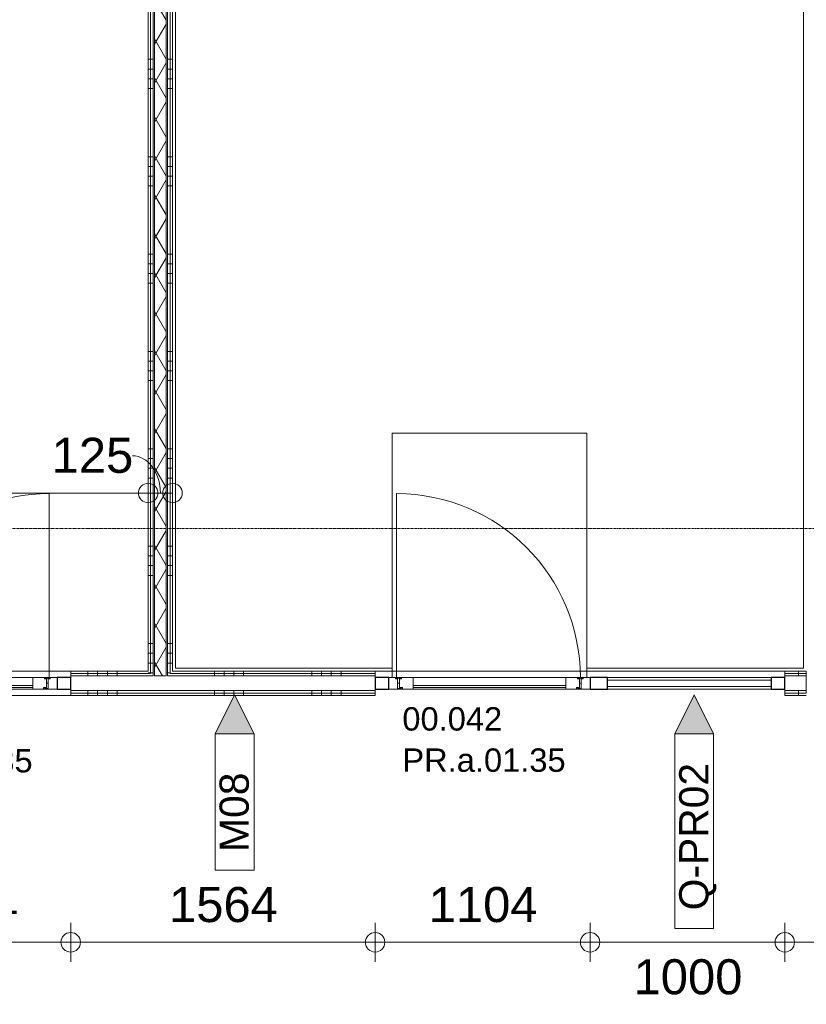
# Model space of a CAD drawing. Header units: millimetres. Extents: x 522 to 75900, y -25803 to 58941.
# Tile 60 of 134: x 35615 to 39655, y 20157 to 25212. Entities that reach past the tile are written whole.
import ezdxf

# ---------------------------------------------------------------- set-up
doc = ezdxf.new("R2010")
doc.units = ezdxf.units.MM
for name, pattern in [('Dash', [6.35, 3.175, -3.175]), ('Dot', [4.7625, 0, -4.7625]), ('Grid Line', [22.225, 12.7, -3.175, 3.175, -3.175])]:
    doc.linetypes.add(name, pattern=pattern)
for name, color, linetype, lineweight in [('00_Algemeen', 7, 'Dot', 9), ('00_Algemeen-100', 7, 'Continuous', 9), ('22_Metselwerk', 7, 'Continuous', 9), ('30_Kozijnen-ramen-deuren', 7, 'Continuous', 9), ('34_Beglazing', 7, 'Continuous', 18), ('42_Dekvloeren en vloersystemen', 7, 'Continuous', 9), ('42_Dekvloeren en vloersystemen_HATCH', 7, 'Continuous', 9)]:
    doc.layers.add(name, color=color, linetype=linetype, lineweight=lineweight)
doc.styles.add('Arial', font='arial.ttf', dxfattribs={"height": 180})
doc.styles.add('Arial_3', font='arial.ttf', dxfattribs={"height": 150})
doc.styles.add('Arial_4', font='arial.ttf', dxfattribs={"height": 120})
doc.dimstyles.new('1_8mm_continuous_mm_zwart', dxfattribs={"dimscale": 304.8, "dimtxt": 183.646692, "dimasz": 0.328084, "dimexe": 0.328084, "dimexo": 0.0625, "dimgap": 0.164042, "dimtad": 1, "dimdec": 0, "dimzin": 0, "dimdsep": 46, "dimtxsty": 'Arial', "dimblk1": 'DOTBLANK', "dimblk2": 'DOTBLANK', "dimsah": 1, "dimcen": 0.09, "dimdle": 0.328084, "dimazin": 0, "dimtfac": 1, "dimtdec": 4, "dimtix": 1, "dimtmove": 0, "dimatfit": 3, "dimfxl": 0.328084, "dimfxlon": 1, "dimtvp": 1, "dimtolj": 1, "dimtzin": 0, "dimarcsym": 2})
doc.dimstyles.new('1_8mm_continuous_mm_zwart_1', dxfattribs={"dimscale": 304.8, "dimtxt": 183.646692, "dimasz": 0.328084, "dimexe": 0.328084, "dimexo": 0.0625, "dimgap": 0.164042, "dimtad": 1, "dimdec": 0, "dimzin": 0, "dimdsep": 46, "dimtxsty": 'Arial', "dimblk1": 'DOTBLANK', "dimblk2": 'DOTBLANK', "dimsah": 1, "dimcen": 0.09, "dimdle": 0.328084, "dimazin": 0, "dimtfac": 1, "dimtdec": 4, "dimtix": 1, "dimtmove": 2, "dimatfit": 3, "dimfxl": 0.328084, "dimfxlon": 1, "dimtvp": 1, "dimtolj": 1, "dimtzin": 0, "dimarcsym": 2})
doc.dimstyles.new('1_8mm_continuous_mm_zwart_2', dxfattribs={"dimscale": 304.8, "dimtxt": 183.646692, "dimasz": 0.328084, "dimexe": 0.328084, "dimexo": 0.0625, "dimgap": 0.164042, "dimtad": 1, "dimdec": 0, "dimzin": 0, "dimdsep": 46, "dimtxsty": 'Arial', "dimblk1": 'DOTBLANK', "dimblk2": 'DOTBLANK', "dimsah": 1, "dimcen": 0.09, "dimdle": 0.328084, "dimazin": 0, "dimtfac": 1, "dimtdec": 4, "dimtix": 1, "dimtmove": 1, "dimatfit": 3, "dimfxl": 0.328084, "dimfxlon": 1, "dimtvp": 1, "dimtolj": 1, "dimtzin": 0, "dimarcsym": 2})
pattern_1 = [(180, (36400, 26358.73), (4e-13, -500), []), (180, (36400, 26408.73), (4e-13, -500), []), (180, (36400, 26458.73), (4e-13, -500), []), (180, (36400, 26508.73), (4e-13, -500), [])]
pattern_2 = [(270, (34615, 21867.5), (500, 1e-12), []), (270, (34565, 21867.5), (500, 1e-12), []), (270, (34515, 21867.5), (500, 1e-12), []), (270, (34465, 21867.5), (500, 1e-12), [])]
pattern_3 = [(270, (37765, 21867.5), (500, -1e-12), []), (270, (37715, 21867.5), (500, -1e-12), []), (270, (37665, 21867.5), (500, -1e-12), []), (270, (37615, 21867.5), (500, -1e-12), [])]

# ---------------------------------------------------------------- blocks, each defined once
blk = doc.blocks.new('32_D_PR_a - 01_35_1034x2400-9881107-100 - Plattegrond - Begane grond')
at = {"layer": '30_Kozijnen-ramen-deuren'}
for p, q in [((-361.2, 18.5), (-396.2, 18.5)), ((-396.2, 18.5), (-396.2, -41.5)), ((-361.2, 11), (-361.2, 18.5)), ((-351.2, 11), (-361.2, 11)), ((-351.2, -38.5), (-351.2, 11)), ((602.8, 11), (592.8, 11)), ((592.8, 11), (592.8, -38.5)), ((637.8, 18.5), (602.8, 18.5)), ((602.8, 18.5), (602.8, 11)), ((637.8, -41.5), (637.8, 18.5)), ((-396.2, -41.5), (-331.2, -41.5)), ((-331.2, -38.5), (-351.2, -38.5)), ((-331.2, -41.5), (-331.2, -38.5)), ((592.8, -38.5), (572.8, -38.5)), ((572.8, -38.5), (572.8, -41.5)), ((572.8, -41.5), (637.8, -41.5))]:
    blk.add_line(p, q, dxfattribs=at)
blk = doc.blocks.new('32_D_PR_a - 01_35_1034x2400-9881108-100 - Plattegrond - Begane grond')
at = {"layer": '30_Kozijnen-ramen-deuren'}
for p, q in [((-396.2, 41.5), (-331.2, 41.5)), ((-396.2, -18.5), (-396.2, 41.5)), ((-351.2, 38.5), (-351.2, -11)), ((-331.2, 38.5), (-351.2, 38.5)), ((-331.2, 41.5), (-331.2, 38.5)), ((572.8, 41.5), (637.8, 41.5)), ((572.8, 38.5), (572.8, 41.5)), ((592.8, 38.5), (572.8, 38.5)), ((592.8, -11), (592.8, 38.5)), ((637.8, 41.5), (637.8, -18.5)), ((-361.2, -18.5), (-396.2, -18.5)), ((-361.2, -11), (-361.2, -18.5)), ((-351.2, -11), (-361.2, -11)), ((602.8, -11), (592.8, -11)), ((602.8, -18.5), (602.8, -11)), ((637.8, -18.5), (602.8, -18.5))]:
    blk.add_line(p, q, dxfattribs=at)
blk = doc.blocks.new('Rectangular Mullion - 22CWm_70x60 Jansen Eco 60_blauw-7450107-100 - Plattegrond - Begane grond')
at = {"layer": '30_Kozijnen-ramen-deuren', "lineweight": 25}
for p, q in [((-70, 30), (0, 30)), ((-70, -30), (-70, 30)), ((0, 30), (0, -30)), ((0, -30), (-70, -30))]:
    blk.add_line(p, q, dxfattribs=at)
blk = doc.blocks.new('Rectangular Mullion - 22CWm_70x60 Jansen Eco 60_blauw-10113690-100 - Plattegrond - Begane grond')
at = {"layer": '30_Kozijnen-ramen-deuren', "lineweight": 25}
for p, q in [((0, 30), (-70, 30)), ((-70, 30), (-70, -30)), ((0, -30), (0, 30)), ((-70, -30), (0, -30))]:
    blk.add_line(p, q, dxfattribs=at)
blk = doc.blocks.new('System Panel - 22_CW_Internal_VSG_Double Glass_32mm-7450246-100 - Plattegrond - Begane grond')
at = {"layer": '30_Kozijnen-ramen-deuren', "lineweight": 18}
for p, q in [((420, 16), (-420, 16)), ((-420, 16), (-420, -16)), ((420, -16), (420, 16)), ((-420, -16), (420, -16))]:
    blk.add_line(p, q, dxfattribs=at)
blk = doc.blocks.new('Rectangular Mullion - 22CWm_70x60 Jansen Eco 60_blauw-10113689-100 - Plattegrond - Begane grond')
at = {"layer": '30_Kozijnen-ramen-deuren'}
for p, q in [((39474.5, 21835), (38634.5, 21835)), ((39474.5, 21775), (38634.5, 21775))]:
    blk.add_line(p, q, dxfattribs=at)
blk = doc.blocks.new('Rectangular Mullion - 22CWm_90x60 Jansen Eco 60_blauw-7450106-100 - Plattegrond - Begane grond')
at = {"layer": '30_Kozijnen-ramen-deuren', "lineweight": 25}
for p, q in [((-45, 30), (45, 30)), ((-45, -30), (-45, 30)), ((45, 30), (45, -30)), ((45, -30), (-45, -30))]:
    blk.add_line(p, q, dxfattribs=at)
blk = doc.blocks.new('Rectangular Mullion - 22CWm_70x60 Jansen Eco 60_blauw-10113699-100 - Plattegrond - Begane grond')
at = {"layer": '30_Kozijnen-ramen-deuren', "lineweight": 25}
for p, q in [((0, 30), (-70, 30)), ((-70, 30), (-70, -30)), ((0, -30), (0, 30)), ((-70, -30), (0, -30))]:
    blk.add_line(p, q, dxfattribs=at)
blk = doc.blocks.new('32_d_Binnendeur_PR_Beglaasd - D4-V45-100 - Plattegrond - Begane grond')
at = {"layer": '34_Beglazing', "lineweight": 9, "true_color": 0xc0c0c0}
h = blk.add_hatch(dxfattribs=at)
h.set_pattern_fill('FP_375', color=9, style=0, pattern_type=2)
h.set_pattern_definition([(45, (-36506, -21797.6), (-1060.66, 1060.66), []), (45, (-35546, -21797.6), (-1060.66, 1060.66), []), (45, (-35516, -21797.6), (-1060.66, 1060.66), []), (45, (-35486, -21797.6), (-1060.66, 1060.66), []), (45, (-35456, -21797.6), (-1060.66, 1060.66), []), (45, (-35426, -21797.6), (-1060.66, 1060.66), []), (45, (-35396, -21797.6), (-1060.66, 1060.66), []), (45, (-35366, -21797.6), (-1060.66, 1060.66), [])])
h.paths.add_polyline_path([(1913.5, -22.6), (1968.5, -22.6), (1968.5, -14.6), (1983.5, -14.6), (1983.5, 29.4), (1973.5, 29.4), (1973.5, 34.4), (1998.5, 34.4), (1998.5, 37.4), (1913.5, 37.4)], flags=0)
h.paths.add_polyline_path([(1129.5, -22.6), (1129.5, 37.4), (1044.5, 37.4), (1044.5, 34.4), (1069.5, 34.4), (1069.5, 29.4), (1059.5, 29.4), (1059.5, -14.6), (1074.5, -14.6), (1074.5, -22.6)], flags=0)
at = {"layer": '30_Kozijnen-ramen-deuren'}
for p, q in [((1044.5, 981.4), (1044.5, 37.4)), ((1129.5, 37.4), (1044.5, 37.4)), ((1044.5, 37.4), (1044.5, 34.4)), ((1044.5, 34.4), (1069.5, 34.4)), ((1069.5, 29.4), (1059.5, 29.4)), ((1059.5, 29.4), (1059.5, -14.6)), ((1069.5, 34.4), (1069.5, 29.4)), ((1913.5, 37.4), (1129.5, 37.4)), ((1129.5, -22.6), (1129.5, 37.4)), ((1913.5, 37.4), (1129.5, 37.4)), ((1998.5, 37.4), (1913.5, 37.4)), ((1913.5, 37.4), (1913.5, -22.6)), ((1973.5, 29.4), (1973.5, 34.4)), ((1973.5, 34.4), (1998.5, 34.4)), ((1983.5, 29.4), (1973.5, 29.4)), ((1976.2, 37.4), (1984.3, 37.4)), ((1983.5, -14.6), (1983.5, 29.4)), ((1998.5, 34.4), (1998.5, 37.4)), ((1059.5, -14.6), (1074.5, -14.6)), ((1074.5, -14.6), (1074.5, -22.6)), ((1074.5, -22.6), (1129.5, -22.6)), ((1129.5, -22.6), (1913.5, -22.6)), ((1913.5, -22.6), (1968.5, -22.6)), ((1968.5, -22.6), (1968.5, -14.6)), ((1968.5, -14.6), (1983.5, -14.6))]:
    blk.add_line(p, q, dxfattribs=at)
at = {"layer": '30_Kozijnen-ramen-deuren', "linetype": 'Dash'}
for p, q in [((1074.5, -22.6), (1069.5, -22.6)), ((1913.5, -22.6), (1135, -22.6)), ((1951.9, -22.6), (1959.7, -22.6)), ((1968.5, -22.6), (1973.5, -22.6)), ((1973.5, -22.6), (1968.5, -22.6))]:
    blk.add_line(p, q, dxfattribs=at)
at = {"layer": '30_Kozijnen-ramen-deuren'}
blk.add_arc((1044.5, 37.4), 944, 360, 90, dxfattribs=at)
at = {"layer": '34_Beglazing', "lineweight": 9}
for p, q in [((1913.5, -4.6), (1129.5, -4.6)), ((1129.5, -4.6), (1129.5, -14.6)), ((1129.5, -14.6), (1913.5, -14.6)), ((1913.5, -14.6), (1913.5, -4.6))]:
    blk.add_line(p, q, dxfattribs=at)
blk = doc.blocks.new('32_d_Binnendeur_PR_Beglaasd - D4-V46-100 - Plattegrond - Begane grond')
at = {"layer": '34_Beglazing', "lineweight": 9, "true_color": 0xc0c0c0}
h = blk.add_hatch(dxfattribs=at)
h.set_pattern_fill('FP_376', color=9, style=0, pattern_type=2)
h.set_pattern_definition([(225, (36811.5, 21797.6), (1060.66, -1060.66), []), (225, (35851.5, 21797.6), (1060.66, -1060.66), []), (225, (35821.5, 21797.6), (1060.66, -1060.66), []), (225, (35791.5, 21797.6), (1060.66, -1060.66), []), (225, (35761.5, 21797.6), (1060.66, -1060.66), []), (225, (35731.5, 21797.6), (1060.66, -1060.66), []), (225, (35701.5, 21797.6), (1060.66, -1060.66), []), (225, (35671.5, 21797.6), (1060.66, -1060.66), [])])
h.paths.add_polyline_path([(1917.5, 22.6), (1913.5, 22.6), (1913.5, -37.4), (1998.5, -37.4), (1998.5, -34.4), (1973.5, -34.4), (1973.5, -29.4), (1983.5, -29.4), (1983.5, 14.6), (1968.5, 14.6), (1968.5, 22.6)], flags=0)
h.paths.add_polyline_path([(1129.5, 22.6), (1074.5, 22.6), (1074.5, 14.6), (1059.5, 14.6), (1059.5, -29.4), (1069.5, -29.4), (1069.5, -34.4), (1044.5, -34.4), (1044.5, -37.4), (1129.5, -37.4)], flags=0)
at = {"layer": '30_Kozijnen-ramen-deuren'}
for p, q in [((1059.5, 14.6), (1074.5, 14.6)), ((1059.5, -29.4), (1059.5, 14.6)), ((1074.5, 14.6), (1074.5, 22.6)), ((1074.5, 22.6), (1129.5, 22.6)), ((1129.5, 22.6), (1129.5, -37.4)), ((1129.5, 22.6), (1913.5, 22.6)), ((1913.5, -37.4), (1913.5, 22.6)), ((1913.5, 22.6), (1968.5, 22.6)), ((1968.5, 22.6), (1968.5, 14.6)), ((1968.5, 14.6), (1983.5, 14.6)), ((1983.5, 14.6), (1983.5, -29.4)), ((1044.5, -34.4), (1069.5, -34.4)), ((1044.5, -37.4), (1044.5, -34.4)), ((1044.5, -981.4), (1044.5, -37.4)), ((1129.5, -37.4), (1044.5, -37.4)), ((1069.5, -29.4), (1059.5, -29.4)), ((1069.5, -34.4), (1069.5, -29.4)), ((1913.5, -37.4), (1129.5, -37.4)), ((1913.5, -37.4), (1129.5, -37.4)), ((1998.5, -37.4), (1913.5, -37.4)), ((1973.5, -29.4), (1973.5, -34.4)), ((1983.5, -29.4), (1973.5, -29.4)), ((1973.5, -34.4), (1998.5, -34.4)), ((1976.2, -37.4), (1984.3, -37.4)), ((1998.5, -34.4), (1998.5, -37.4))]:
    blk.add_line(p, q, dxfattribs=at)
at = {"layer": '30_Kozijnen-ramen-deuren', "linetype": 'Dash'}
for p, q in [((1074.5, 22.6), (1069.5, 22.6)), ((1913.5, 22.6), (1135, 22.6)), ((1951.9, 22.6), (1959.7, 22.6)), ((1968.5, 22.6), (1973.5, 22.6)), ((1973.5, 22.6), (1968.5, 22.6))]:
    blk.add_line(p, q, dxfattribs=at)
at = {"layer": '30_Kozijnen-ramen-deuren'}
blk.add_arc((1044.5, -37.4), 944, 270, 0, dxfattribs=at)
at = {"layer": '34_Beglazing', "lineweight": 9}
for p, q in [((1129.5, 4.6), (1129.5, 14.6)), ((1129.5, 14.6), (1913.5, 14.6)), ((1913.5, 4.6), (1129.5, 4.6)), ((1913.5, 14.6), (1913.5, 4.6))]:
    blk.add_line(p, q, dxfattribs=at)
blk = doc.blocks.new('00_TAG-WA_wall tag_BAR - Type Mark_7x2_rotate-7455555-100 - Plattegrond - Begane grond')
at = {"layer": '00_Algemeen', "linetype": 'Continuous'}
blk.add_hatch(color=256, dxfattribs=at).paths.add_polyline_path([(0, 9), (1, 7), (-1, 7)], flags=0)
for p, q in [((0, 9), (-1, 7)), ((1, 7), (0, 9)), ((-1, 7), (1, 7)), ((-1, 7), (-1, 0)), ((1, 7), (-1, 7)), ((1, 0), (1, 7)), ((-1, 0), (1, 0))]:
    blk.add_line(p, q, dxfattribs=at)
blk = doc.blocks.new('00_TAG-WA_wall tag_BAR - Type Mark_10x2_rotate-8638253-100 - Plattegrond - Begane grond')
at = {"layer": '00_Algemeen', "linetype": 'Continuous'}
blk.add_hatch(color=256, dxfattribs=at).paths.add_polyline_path([(0, 12), (1, 10), (-1, 10)], flags=0)
for p, q in [((0, 12), (-1, 10)), ((1, 10), (0, 12)), ((-1, 10), (1, 10)), ((-1, 10), (-1, 0)), ((1, 10), (-1, 10)), ((1, 0), (1, 10)), ((-1, 0), (1, 0))]:
    blk.add_line(p, q, dxfattribs=at)
blk = doc.blocks.new('DIMBLOCK179-100 - Plattegrond - Begane grond')
at = {"layer": '00_Algemeen-100', "transparency": 16777216}
for p, q in [((33355, 22882), (33355, 22682)), ((33355, 22782), (33355, 22882)), ((36275, 22882), (36275, 22682)), ((36275, 22782), (36275, 22882)), ((33355, 22782), (36275, 22782))]:
    blk.add_line(p, q, dxfattribs=at)
for centre in [(33355, 22782), (36275, 22782)]:
    blk.add_circle(centre, 50, dxfattribs=at)
at = {"layer": '00_Algemeen-100', "color": 0, "transparency": 16777216, "insert": (34538.1, 23065.7), "char_height": 180, "width": 664.518, "attachment_point": 1, "line_spacing_factor": 0.941778, "style": 'Arial'}
blk.add_mtext('2920', dxfattribs=at)
blk = doc.blocks.new('_DotBlank')
at = {"color": 0, "linetype": 'ByBlock', "lineweight": -2}
blk.add_line((-0.5, 0), (-1, 0), dxfattribs=at)
blk.add_circle((0, 0), 0.5, dxfattribs=at)
blk = doc.blocks.new('DIMBLOCK180-100 - Plattegrond - Begane grond')
at = {"layer": '00_Algemeen-100', "transparency": 16777216}
for p, q in [((36275, 22882), (36275, 22682)), ((36275, 22782), (36275, 22882)), ((36400, 22882), (36400, 22682)), ((36400, 22782), (36400, 22882)), ((36275, 22782), (36400, 22782))]:
    blk.add_line(p, q, dxfattribs=at)
for centre in [(36275, 22782), (36400, 22782)]:
    blk.add_circle(centre, 50, dxfattribs=at)
blk.add_ellipse((36194.1, 22782), major_axis=(0, 191.3), ratio=0.74965, start_param=4.712389, end_param=6.283185, dxfattribs=at)
at = {"layer": '00_Algemeen-100', "color": 0, "transparency": 16777216, "insert": (35778.8, 23065.7), "char_height": 180, "width": 498.389, "attachment_point": 1, "line_spacing_factor": 0.941778, "style": 'Arial'}
blk.add_mtext('125', dxfattribs=at)
blk = doc.blocks.new('DIMBLOCK324-100 - Plattegrond - Begane grond')
at = {"layer": '00_Algemeen-100', "transparency": 16777216}
for p, q in [((34773, 20575.1), (34773, 20375.1)), ((34773, 20475.1), (34773, 20575.1)), ((35877, 20575.1), (35877, 20375.1)), ((35877, 20475.1), (35877, 20575.1)), ((34773, 20475.1), (35877, 20475.1))]:
    blk.add_line(p, q, dxfattribs=at)
for centre in [(34773, 20475.1), (35877, 20475.1)]:
    blk.add_circle(centre, 50, dxfattribs=at)
at = {"layer": '00_Algemeen-100', "color": 0, "transparency": 16777216, "insert": (35048.1, 20758.8), "char_height": 180, "width": 664.518, "attachment_point": 1, "line_spacing_factor": 0.941778, "style": 'Arial'}
blk.add_mtext('1104', dxfattribs=at)
blk = doc.blocks.new('DIMBLOCK325-100 - Plattegrond - Begane grond')
at = {"layer": '00_Algemeen-100', "transparency": 16777216}
for p, q in [((35877, 20575.1), (35877, 20375.1)), ((35877, 20475.1), (35877, 20575.1)), ((37440.5, 20575.1), (37440.5, 20375.1)), ((37440.5, 20475.1), (37440.5, 20575.1)), ((35877, 20475.1), (37440.5, 20475.1))]:
    blk.add_line(p, q, dxfattribs=at)
for centre in [(35877, 20475.1), (37440.5, 20475.1)]:
    blk.add_circle(centre, 50, dxfattribs=at)
at = {"layer": '00_Algemeen-100', "color": 0, "transparency": 16777216, "insert": (36381.9, 20758.8), "char_height": 180, "width": 664.518, "attachment_point": 1, "line_spacing_factor": 0.941778, "style": 'Arial'}
blk.add_mtext('1564', dxfattribs=at)
blk = doc.blocks.new('DIMBLOCK326-100 - Plattegrond - Begane grond')
at = {"layer": '00_Algemeen-100', "transparency": 16777216}
for p, q in [((37440.5, 20575.1), (37440.5, 20375.1)), ((37440.5, 20475.1), (37440.5, 20575.1)), ((38544.5, 20575.1), (38544.5, 20375.1)), ((38544.5, 20475.1), (38544.5, 20575.1)), ((37440.5, 20475.1), (38544.5, 20475.1))]:
    blk.add_line(p, q, dxfattribs=at)
for centre in [(37440.5, 20475.1), (38544.5, 20475.1)]:
    blk.add_circle(centre, 50, dxfattribs=at)
at = {"layer": '00_Algemeen-100', "color": 0, "transparency": 16777216, "insert": (37715.6, 20758.8), "char_height": 180, "width": 664.518, "attachment_point": 1, "line_spacing_factor": 0.941778, "style": 'Arial'}
blk.add_mtext('1104', dxfattribs=at)
blk = doc.blocks.new('DIMBLOCK327-100 - Plattegrond - Begane grond')
at = {"layer": '00_Algemeen-100', "transparency": 16777216}
for p, q in [((38544.5, 20575.1), (38544.5, 20375.1)), ((38544.5, 20475.1), (38544.5, 20575.1)), ((39544.5, 20575.1), (39544.5, 20375.1)), ((39544.5, 20475.1), (39544.5, 20575.1)), ((38544.5, 20475.1), (39544.5, 20475.1))]:
    blk.add_line(p, q, dxfattribs=at)
for centre in [(38544.5, 20475.1), (39544.5, 20475.1)]:
    blk.add_circle(centre, 50, dxfattribs=at)
at = {"layer": '00_Algemeen-100', "color": 0, "transparency": 16777216, "insert": (38767.6, 20387.9), "char_height": 180, "width": 664.518, "attachment_point": 1, "line_spacing_factor": 0.941778, "style": 'Arial'}
blk.add_mtext('1000', dxfattribs=at)
blk = doc.blocks.new('DIMBLOCK328-100 - Plattegrond - Begane grond')
at = {"layer": '00_Algemeen-100', "transparency": 16777216}
for p, q in [((39544.5, 20575.1), (39544.5, 20375.1)), ((39544.5, 20475.1), (39544.5, 20575.1)), ((40600, 20575.1), (40600, 20375.1)), ((40600, 20475.1), (40600, 20575.1)), ((39544.5, 20475.1), (40600, 20475.1))]:
    blk.add_line(p, q, dxfattribs=at)
for centre in [(39544.5, 20475.1), (40600, 20475.1)]:
    blk.add_circle(centre, 50, dxfattribs=at)
at = {"layer": '00_Algemeen-100', "color": 0, "transparency": 16777216, "insert": (39795.4, 20758.8), "char_height": 180, "width": 664.518, "attachment_point": 1, "line_spacing_factor": 0.941778, "style": 'Arial'}
blk.add_mtext('1056', dxfattribs=at)

msp = doc.modelspace()

# ---------------------------------------------------------------- hatches: boundary and pattern name
at = {"layer": '22_Metselwerk', "true_color": 0x808080}
h = msp.add_hatch(dxfattribs=at)
h.set_pattern_fill('FP_20', color=8, angle=270, style=0, pattern_type=2)
h.set_pattern_definition(pattern_1)
h.paths.add_polyline_path([(36287.5, 21855), (36287.5, 30450), (36275, 30450), (36275, 21855)], flags=0)
h = msp.add_hatch(dxfattribs=at)
h.set_pattern_fill('FP_20', color=8, angle=270, style=0, pattern_type=2)
h.set_pattern_definition(pattern_1)
h.paths.add_polyline_path([(36287.5, 21842.5), (36300, 21842.5), (36300, 30462.5), (36287.5, 30462.5), (36287.5, 21855)], flags=0)
at = {"layer": '22_Metselwerk'}
h = msp.add_hatch(dxfattribs=at)
h.set_pattern_fill('FP_2', color=256, angle=240, style=0, pattern_type=2)
h.set_pattern_definition([(60, (0, 0), (-86.60254, 50), []), (120, (0, 0), (-86.60254, -50), [])])
h.paths.add_polyline_path([(36367.5, 21842.5), (36367.5, 30475), (36307.5, 30475), (36307.5, 21842.5), (36315.5, 21842.5)], flags=0)
at = {"layer": '22_Metselwerk', "true_color": 0x808080}
h = msp.add_hatch(dxfattribs=at)
h.set_pattern_fill('FP_20', color=8, angle=270, style=0, pattern_type=2)
h.set_pattern_definition(pattern_1)
h.paths.add_polyline_path([(36387.5, 21855), (36387.5, 30462.5), (36375, 30462.5), (36375, 21855)], flags=0)
h = msp.add_hatch(dxfattribs=at)
h.set_pattern_fill('FP_20', color=8, angle=270, style=0, pattern_type=2)
h.set_pattern_definition(pattern_1)
h.paths.add_polyline_path([(36400, 21867.5), (36400, 30450), (36387.5, 30450), (36387.5, 21867.5)], flags=0)
h = msp.add_hatch(dxfattribs=at)
h.set_pattern_fill('FP_54', color=8, angle=-90, style=0, pattern_type=2)
h.set_pattern_definition(pattern_2)
h.paths.add_polyline_path([(33773, 21842.5), (33773, 21855), (33342.5, 21855), (33342.5, 21842.5), (33675.4, 21842.5)], flags=0)
h.paths.add_polyline_path([(35877, 21842.5), (36287.5, 21842.5), (36287.5, 21855), (35877, 21855)], flags=0)
h = msp.add_hatch(dxfattribs=at)
h.set_pattern_fill('FP_54', color=8, angle=-90, style=0, pattern_type=2)
h.set_pattern_definition(pattern_2)
h.paths.add_polyline_path([(36112.4, 21855), (36275, 21855), (36275, 21867.5), (35877, 21867.5), (35877, 21855)], flags=0)
h.paths.add_polyline_path([(33675.4, 21855), (33773, 21855), (33773, 21867.5), (33355, 21867.5), (33355, 21855)], flags=0)
h = msp.add_hatch(dxfattribs=at)
h.set_pattern_fill('FP_55', color=8, angle=-90, style=0, pattern_type=2)
h.set_pattern_definition(pattern_3)
h.paths.add_polyline_path([(37440.5, 21842.5), (37440.5, 21855), (36375, 21855), (36375, 21842.5), (36518.6, 21842.5)], flags=0)
h.paths.add_polyline_path([(39655, 21842.5), (39655, 21855), (39544.5, 21855), (39544.5, 21842.5)], flags=0)
h = msp.add_hatch(dxfattribs=at)
h.set_pattern_fill('FP_55', color=8, angle=-90, style=0, pattern_type=2)
h.set_pattern_definition(pattern_3)
h.paths.add_polyline_path([(39544.5, 21855), (39655, 21855), (39655, 21867.5), (39544.5, 21867.5)], flags=0)
h.paths.add_polyline_path([(36518.6, 21855), (37440.5, 21855), (37440.5, 21867.5), (36387.5, 21867.5), (36387.5, 21855)], flags=0)
h = msp.add_hatch(dxfattribs=at)
h.set_pattern_fill('FP_54', color=8, angle=-90, style=0, pattern_type=2)
h.set_pattern_definition(pattern_2)
h.paths.add_polyline_path([(36275, 21755), (36287.5, 21755), (36287.5, 21767.5), (35877, 21767.5), (35877, 21755), (36112.4, 21755)], flags=0)
h.paths.add_polyline_path([(33342.5, 21755), (33773, 21755), (33773, 21767.5), (33342.5, 21767.5)], flags=0)
h = msp.add_hatch(dxfattribs=at)
h.set_pattern_fill('FP_54', color=8, angle=-90, style=0, pattern_type=2)
h.set_pattern_definition(pattern_2)
h.paths.add_polyline_path([(33675.4, 21742.5), (33773, 21742.5), (33773, 21755), (33355, 21755), (33355, 21742.5)], flags=0)
h.paths.add_polyline_path([(36112.4, 21742.5), (36275, 21742.5), (36275, 21755), (35877, 21755), (35877, 21742.5)], flags=0)
h = msp.add_hatch(dxfattribs=at)
h.set_pattern_fill('FP_55', color=8, angle=-90, style=0, pattern_type=2)
h.set_pattern_definition(pattern_3)
h.paths.add_polyline_path([(39544.5, 21742.5), (39655, 21742.5), (39655, 21755), (39544.5, 21755)], flags=0)
h.paths.add_polyline_path([(36287.5, 21742.5), (37440.5, 21742.5), (37440.5, 21755), (36275, 21755), (36275, 21742.5)], flags=0)
h = msp.add_hatch(dxfattribs=at)
h.set_pattern_fill('FP_55', color=8, angle=-90, style=0, pattern_type=2)
h.set_pattern_definition(pattern_3)
h.paths.add_polyline_path([(36518.6, 21755), (37440.5, 21755), (37440.5, 21767.5), (36287.5, 21767.5), (36287.5, 21755), (36315.5, 21755)], flags=0)
h.paths.add_polyline_path([(39655, 21755), (39655, 21767.5), (39544.5, 21767.5), (39544.5, 21755)], flags=0)
at = {"layer": '42_Dekvloeren en vloersystemen_HATCH', "true_color": 0x808080}
h = msp.add_hatch(dxfattribs=at)
h.set_pattern_fill('FP_326', color=8, style=0, pattern_type=2)
h.set_pattern_definition([(0, (89976.23, -23319.55), (0, 100), [])])
h.paths.add_polyline_path([(38419.5, 21835), (38527.5, 21835), (38527.5, 21867.5), (37527.5, 21867.5), (37527.5, 21835), (38143.3, 21835)], flags=0)

# ---------------------------------------------------------------- linework, layer by layer
at = {"layer": '00_Algemeen', "color": 16, "linetype": 'Grid Line', "true_color": 0x800000}
msp.add_line((5086.3, 22600), (57181.4, 22600), dxfattribs=at)
at = {"layer": '22_Metselwerk'}
for p, q in [((36275, 21867.5), (36275, 30462.5)), ((36287.5, 30462.5), (36287.5, 21855)), ((36300, 30475), (36300, 21842.5)), ((36307.5, 30475), (36307.5, 21842.5)), ((36367.5, 30475), (36367.5, 21842.5)), ((36375, 30475), (36375, 21842.5)), ((36387.5, 30462.5), (36387.5, 21855)), ((36400, 21867.5), (36400, 30450)), ((36275, 21867.5), (35877, 21867.5)), ((35877, 21867.5), (35877, 21742.5)), ((36287.5, 21855), (35877, 21855)), ((36300, 21842.5), (35877, 21842.5)), ((36367.5, 21842.5), (36307.5, 21842.5)), ((36375, 21842.5), (37440.5, 21842.5)), ((36387.5, 21855), (37440.5, 21855)), ((37440.5, 21867.5), (36400, 21867.5)), ((37440.5, 21742.5), (37440.5, 21867.5)), ((39655, 21867.5), (39544.5, 21867.5)), ((39544.5, 21867.5), (39544.5, 21742.5)), ((39544.5, 21855), (39655, 21855)), ((39544.5, 21842.5), (39655, 21842.5)), ((39655, 21755), (39655, 21867.5)), ((35877, 21767.5), (37440.5, 21767.5)), ((35877, 21755), (37440.5, 21755)), ((35877, 21742.5), (37440.5, 21742.5)), ((39544.5, 21767.5), (39655, 21767.5)), ((39544.5, 21755), (39655, 21755)), ((39544.5, 21742.5), (39655, 21742.5))]:
    msp.add_line(p, q, dxfattribs=at)
at = {"layer": '42_Dekvloeren en vloersystemen', "color": 7, "true_color": 0xffffff}
for p, q in [((36415, 27548.4), (36415, 21882.5)), ((39640, 21882.5), (39640, 25290)), ((37527.5, 23090), (38527.5, 23090)), ((37527.5, 23090), (37527.5, 21835)), ((38527.5, 21835), (38527.5, 23090)), ((33773, 21867.5), (35877, 21867.5)), ((36415, 21882.5), (37527.5, 21882.5)), ((39544.5, 21867.5), (37440.5, 21867.5)), ((38527.5, 21882.5), (39640, 21882.5)), ((35762, 21805), (35752, 21805)), ((37545.5, 21835), (37550.5, 21835)), ((37565.5, 21805), (37555.5, 21805)), ((38499.5, 21805), (38489.5, 21805)), ((38504.5, 21835), (38509.5, 21835)), ((35877, 21742.5), (33773, 21742.5)), ((33773, 21742.5), (35877, 21742.5))]:
    msp.add_line(p, q, dxfattribs=at)

# ---------------------------------------------------------------- block references
at = {"layer": '00_Algemeen', "linetype": 'Continuous', "xscale": 99.99999999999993, "yscale": 99.99999999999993, "zscale": 99.99999999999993}
for name, p in [('00_TAG-WA_wall tag_BAR - Type Mark_7x2_rotate-7455555-100 - Plattegrond - Begane grond', (36718.5, 20845)), ('00_TAG-WA_wall tag_BAR - Type Mark_10x2_rotate-8638253-100 - Plattegrond - Begane grond', (39079, 20545.1))]:
    msp.add_blockref(name, p, dxfattribs=at)
at = {"layer": '30_Kozijnen-ramen-deuren', "rotation": 180}
for name, p in [('32_d_Binnendeur_PR_Beglaasd - D4-V46-100 - Plattegrond - Begane grond', (36811.5, 21797.6)), ('Rectangular Mullion - 22CWm_70x60 Jansen Eco 60_blauw-10113690-100 - Plattegrond - Begane grond', (37440.5, 21805)), ('32_D_PR_a - 01_35_1034x2400-9881108-100 - Plattegrond - Begane grond', (38148.3, 21816.5))]:
    msp.add_blockref(name, p, dxfattribs=at)
at = {"layer": '30_Kozijnen-ramen-deuren'}
for name, p in [('32_d_Binnendeur_PR_Beglaasd - D4-V45-100 - Plattegrond - Begane grond', (36506, 21797.6)), ('32_D_PR_a - 01_35_1034x2400-9881107-100 - Plattegrond - Begane grond', (35169.2, 21816.5)), ('Rectangular Mullion - 22CWm_70x60 Jansen Eco 60_blauw-10113699-100 - Plattegrond - Begane grond', (35877, 21805)), ('Rectangular Mullion - 22CWm_70x60 Jansen Eco 60_blauw-10113689-100 - Plattegrond - Begane grond', (0, 0)), ('System Panel - 22_CW_Internal_VSG_Double Glass_32mm-7450246-100 - Plattegrond - Begane grond', (39054.5, 21805))]:
    msp.add_blockref(name, p, dxfattribs=at)
at = {"layer": '30_Kozijnen-ramen-deuren', "extrusion": (0, 0, -1), "rotation": 180}
for name, p in [('Rectangular Mullion - 22CWm_90x60 Jansen Eco 60_blauw-7450106-100 - Plattegrond - Begane grond', (-38589.5, 21805)), ('Rectangular Mullion - 22CWm_70x60 Jansen Eco 60_blauw-7450107-100 - Plattegrond - Begane grond', (-39544.5, 21805))]:
    msp.add_blockref(name, p, dxfattribs=at)

# ---------------------------------------------------------------- texts
at = {"layer": '00_Algemeen', "linetype": 'Continuous', "char_height": 120, "attachment_point": 1, "style": 'Arial_4'}
for s, insert, width in [('00.042', (37580.3, 21682.1), 665.401), ('PR.a.01.35', (34842.8, 21467.4), 1090.295), ('PR.a.01.35', (37580.3, 21470.4), 1090.295)]:
    msp.add_mtext(s, dxfattribs=dict(at, insert=insert, width=width))
at = {"layer": '00_Algemeen', "linetype": 'Continuous', "char_height": 150, "attachment_point": 1, "rotation": 90, "style": 'Arial_3'}
for s, insert, width in [('Q-PR02', (39002, 20639.1), 929.957), ('M08', (36641.5, 20939), 505.063)]:
    msp.add_mtext(s, dxfattribs=dict(at, insert=insert, width=width))

# ---------------------------------------------------------------- dimensions: what is measured, and where the dimension line sits
at = {"layer": '00_Algemeen', "linetype": 'Continuous'}
for base, p1, p2, override, picture, middle in [((36275, 22782), (33355, 22882), (36275, 22882), {"dimpost": '<>', "dimfxl": 2920}, 'DIMBLOCK179-100 - Plattegrond - Begane grond', (34815, 22923.9)), ((35877, 20475.1), (34773, 20575.1), (35877, 20575.1), {"dimpost": '<>', "dimfxl": 1104}, 'DIMBLOCK324-100 - Plattegrond - Begane grond', (35325, 20617)), ((37440.5, 20475.087727), (35877, 20575.087727), (37440.5, 20575.087727), {"dimpost": '<>', "dimfxl": 1563.5}, 'DIMBLOCK325-100 - Plattegrond - Begane grond', (36658.75, 20616.9908653)), ((38544.5, 20475.1), (37440.5, 20575.1), (38544.5, 20575.1), {"dimpost": '<>', "dimfxl": 1104}, 'DIMBLOCK326-100 - Plattegrond - Begane grond', (37992.5, 20617)), ((40600, 20475.087727), (39544.5, 20575.087727), (40600, 20575.087727), {"dimpost": '<>', "dimfxl": 1055.5}, 'DIMBLOCK328-100 - Plattegrond - Begane grond', (40072.25, 20616.9908653))]:
    dim = msp.add_linear_dim(base=base, p1=p1, p2=p2, dimstyle='1_8mm_continuous_mm_zwart', override=override, dxfattribs=at)
    dim.commit()
    dim.dimension.update_dxf_attribs({"geometry": picture, "text_midpoint": middle})
for base, p1, p2, dimstyle, override, picture, middle in [((36400, 22782), (36275, 22882), (36400, 22882), '1_8mm_continuous_mm_zwart_2', {"dimpost": '<>', "dimfxl": 125}, 'DIMBLOCK180-100 - Plattegrond - Begane grond', (36028, 22945.7)), ((39544.5, 20475.1), (38544.5, 20575.1), (39544.5, 20575.1), '1_8mm_continuous_mm_zwart_1', {"dimpost": '<>', "dimfxl": 1000}, 'DIMBLOCK327-100 - Plattegrond - Begane grond', (39099.9, 20267.9))]:
    dim = msp.add_linear_dim(base=base, p1=p1, p2=p2, dimstyle=dimstyle, override=override, dxfattribs=at)
    dim.commit()
    dim.dimension.update_dxf_attribs({"geometry": picture, "text_midpoint": middle, "dimtype": 160})

doc.saveas('drawing.dxf')
